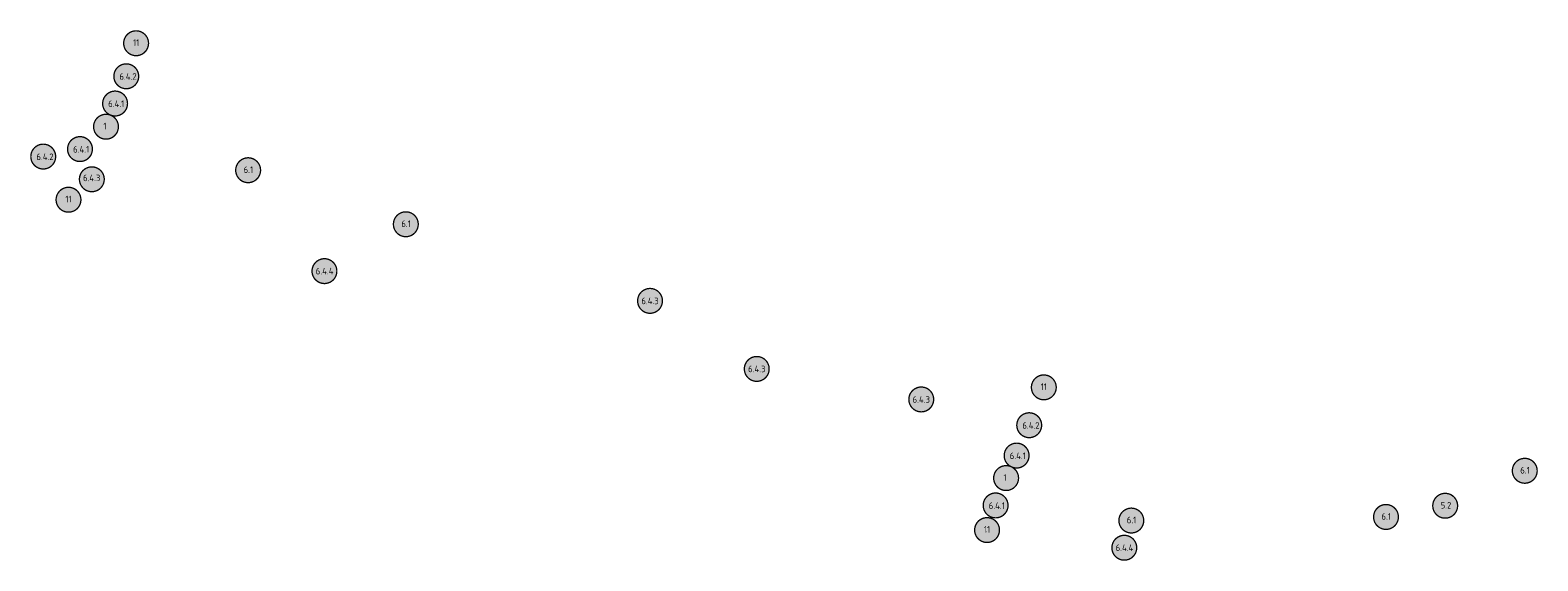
# Model space of a CAD drawing. Header units: metres. Extents: x 142755 to 144209, y 416833 to 417075.
# Tile 3 of 3: x 143637 to 144209, y 416833 to 417034. Entities that reach past the tile are written whole.
import ezdxf

# ---------------------------------------------------------------- set-up
doc = ezdxf.new("R2010")
doc.units = ezdxf.units.M
doc.header["$LTSCALE"] = 0.1
doc.layers.add('Objecten', color=7, linetype='Continuous')
doc.styles.add('NLCS-ISO-M1000-T25', font='NLCS-ISO.ttf', dxfattribs={"height": 2.5})

msp = doc.modelspace()

# ---------------------------------------------------------------- hatches: boundary and pattern name
at = {"layer": 'Objecten', "true_color": 0xffffff}
h = msp.add_hatch(color=7, dxfattribs=at)
h.dxf.hatch_style = 1
edge = h.paths.add_edge_path()
edge.add_arc((143677.57, 417029.24), 4.71, 0.1428, 360.1428)
h = msp.add_hatch(color=7, dxfattribs=at)
h.dxf.hatch_style = 1
edge = h.paths.add_edge_path()
edge.add_arc((143673.84, 417016.72), 4.71, 0.1428, 360.1428)
h = msp.add_hatch(color=7, dxfattribs=at)
h.dxf.hatch_style = 1
edge = h.paths.add_edge_path()
edge.add_arc((143669.6, 417006.4), 4.71, 0.1428, 360.1428)
h = msp.add_hatch(color=7, dxfattribs=at)
h.dxf.hatch_style = 1
edge = h.paths.add_edge_path()
edge.add_arc((143666.16, 416997.61), 4.71, 0.1428, 360.1428)
h = msp.add_hatch(color=7, dxfattribs=at)
h.dxf.hatch_style = 1
edge = h.paths.add_edge_path()
edge.add_arc((143642.34, 416986.29), 4.71, 0.1428, 360.1428)
h = msp.add_hatch(color=7, dxfattribs=at)
h.dxf.hatch_style = 1
edge = h.paths.add_edge_path()
edge.add_arc((143656.28, 416989.13), 4.71, 0.1428, 360.1428)
h = msp.add_hatch(color=7, dxfattribs=at)
h.dxf.hatch_style = 1
edge = h.paths.add_edge_path()
edge.add_arc((143720.06, 416981.12), 4.71, 0.1428, 360.1428)
h = msp.add_hatch(color=7, dxfattribs=at)
h.dxf.hatch_style = 1
edge = h.paths.add_edge_path()
edge.add_arc((143660.78, 416977.68), 4.71, 0.1428, 360.1428)
h = msp.add_hatch(color=7, dxfattribs=at)
h.dxf.hatch_style = 1
edge = h.paths.add_edge_path()
edge.add_arc((143651.93, 416969.93), 4.71, 0.1428, 360.1428)
h = msp.add_hatch(color=7, dxfattribs=at)
h.dxf.hatch_style = 1
edge = h.paths.add_edge_path()
edge.add_arc((143779.87, 416960.63), 4.71, 0.1428, 360.1428)
h = msp.add_hatch(color=7, dxfattribs=at)
h.dxf.hatch_style = 1
edge = h.paths.add_edge_path()
edge.add_arc((143749, 416942.87), 4.71, 0.1428, 360.1428)
h = msp.add_hatch(color=7, dxfattribs=at)
h.dxf.hatch_style = 1
edge = h.paths.add_edge_path()
edge.add_arc((143872.49, 416931.59), 4.71, 0.1428, 360.1428)
h = msp.add_hatch(color=7, dxfattribs=at)
h.dxf.hatch_style = 1
edge = h.paths.add_edge_path()
edge.add_arc((143912.97, 416905.8), 4.71, 0.1428, 360.1428)
h = msp.add_hatch(color=7, dxfattribs=at)
h.dxf.hatch_style = 1
edge = h.paths.add_edge_path()
edge.add_arc((144021.84, 416898.81), 4.71, 0.1428, 360.1428)
h = msp.add_hatch(color=7, dxfattribs=at)
h.dxf.hatch_style = 1
edge = h.paths.add_edge_path()
edge.add_arc((143975.36, 416894.23), 4.71, 0.1428, 360.1428)
h = msp.add_hatch(color=7, dxfattribs=at)
h.dxf.hatch_style = 1
edge = h.paths.add_edge_path()
edge.add_arc((144016.3, 416884.46), 4.71, 0.1428, 360.1428)
h = msp.add_hatch(color=7, dxfattribs=at)
h.dxf.hatch_style = 1
edge = h.paths.add_edge_path()
edge.add_arc((144011.52, 416872.95), 4.71, 0.1428, 360.1428)
h = msp.add_hatch(color=7, dxfattribs=at)
h.dxf.hatch_style = 1
edge = h.paths.add_edge_path()
edge.add_arc((144204.26, 416867.18), 4.71, 0.1428, 360.1428)
h = msp.add_hatch(color=7, dxfattribs=at)
h.dxf.hatch_style = 1
edge = h.paths.add_edge_path()
edge.add_arc((144007.54, 416864.42), 4.71, 0.1428, 360.1428)
h = msp.add_hatch(color=7, dxfattribs=at)
h.dxf.hatch_style = 1
edge = h.paths.add_edge_path()
edge.add_arc((144003.56, 416854.05), 4.71, 0.1428, 360.1428)
h = msp.add_hatch(color=7, dxfattribs=at)
h.dxf.hatch_style = 1
edge = h.paths.add_edge_path()
edge.add_arc((144174.07, 416853.93), 4.71, 0.1428, 360.1428)
h = msp.add_hatch(color=7, dxfattribs=at)
h.dxf.hatch_style = 1
edge = h.paths.add_edge_path()
edge.add_arc((144055.03, 416848.32), 4.71, 0.1428, 360.1428)
h = msp.add_hatch(color=7, dxfattribs=at)
h.dxf.hatch_style = 1
edge = h.paths.add_edge_path()
edge.add_arc((144151.62, 416849.68), 4.71, 0.1428, 360.1428)
h = msp.add_hatch(color=7, dxfattribs=at)
h.dxf.hatch_style = 1
edge = h.paths.add_edge_path()
edge.add_arc((144000.31, 416844.72), 4.71, 0.1428, 360.1428)
h = msp.add_hatch(color=7, dxfattribs=at)
h.dxf.hatch_style = 1
edge = h.paths.add_edge_path()
edge.add_arc((144052.37, 416838.01), 4.71, 0.1428, 360.1428)

# ---------------------------------------------------------------- linework, layer by layer
at = {"layer": 'Objecten', "color": 250, "const_width": 0.5}
for points in [[(143677.32, 417033.95, -1), (143677.82, 417024.54, -1), (143677.32, 417033.95, 0)], [(143673.59, 417021.42, -1), (143674.09, 417012.02, -1), (143673.59, 417021.42, 0)], [(143669.35, 417011.1, -1), (143669.85, 417001.69, -1), (143669.35, 417011.1, 0)], [(143665.9, 417002.31, -1), (143666.41, 416992.91, -1), (143665.9, 417002.31, 0)], [(143642.09, 416990.99, -1), (143642.6, 416981.59, -1), (143642.09, 416990.99, 0)], [(143656.03, 416993.83, -1), (143656.54, 416984.43, -1), (143656.03, 416993.83, 0)], [(143719.81, 416985.82, -1), (143720.31, 416976.41, -1), (143719.81, 416985.82, 0)], [(143651.68, 416974.63, -1), (143652.18, 416965.23, -1), (143651.68, 416974.63, 0)], [(143779.62, 416965.33, -1), (143780.12, 416955.93, -1), (143779.62, 416965.33, 0)], [(144021.59, 416903.51, -1), (144022.1, 416894.11, -1), (144021.59, 416903.51, 0)], [(144016.05, 416889.16, -1), (144016.56, 416879.76, -1), (144016.05, 416889.16, 0)], [(144011.27, 416877.65, -1), (144011.78, 416868.24, -1), (144011.27, 416877.65, 0)], [(144007.29, 416869.13, -1), (144007.79, 416859.72, -1), (144007.29, 416869.13, 0)], [(144204, 416871.89, -1), (144204.51, 416862.48, -1), (144204, 416871.89, 0)], [(144003.31, 416858.75, -1), (144003.81, 416849.35, -1), (144003.31, 416858.75, 0)], [(144173.82, 416858.63, -1), (144174.32, 416849.23, -1), (144173.82, 416858.63, 0)], [(144054.78, 416853.02, -1), (144055.28, 416843.62, -1), (144054.78, 416853.02, 0)], [(144151.37, 416854.38, -1), (144151.87, 416844.98, -1), (144151.37, 416854.38, 0)], [(144000.06, 416849.42, -1), (144000.56, 416840.02, -1), (144000.06, 416849.42, 0)]]:
    msp.add_lwpolyline(points, format="xyb", dxfattribs=at)
at = {"layer": 'Objecten', "color": 250, "const_width": 0.5, "elevation": 0}
for points in [[(143660.53, 416982.38, -1), (143661.03, 416972.98, -1), (143660.53, 416982.38, 0)], [(143748.75, 416947.57, -1), (143749.25, 416938.17, -1), (143748.75, 416947.57, 0)], [(143872.24, 416936.29, -1), (143872.74, 416926.89, -1), (143872.24, 416936.29, 0)], [(143912.72, 416910.5, -1), (143913.22, 416901.1, -1), (143912.72, 416910.5, 0)], [(143975.1, 416898.93, -1), (143975.61, 416889.53, -1), (143975.1, 416898.93, 0)], [(144052.12, 416842.71, -1), (144052.62, 416833.31, -1), (144052.12, 416842.71, 0)]]:
    msp.add_lwpolyline(points, format="xyb", dxfattribs=at)

# ---------------------------------------------------------------- texts
at = {"layer": 'Objecten', "color": 250, "char_height": 2.5, "attachment_point": 1, "rotation": 0.1428, "style": 'NLCS-ISO-M1000-T25'}
for s, insert in [('11', (143676.39, 417030.74)), ('6.4.2', (143671.22, 417017.88)), ('6.4.1', (143666.98, 417007.56)), ('1', (143665.15, 416999.1)), ('6.4.1', (143653.66, 416990.29)), ('6.4.2', (143639.73, 416987.45)), ('6.4.3', (143657.41, 416979.45, 0)), ('6.1', (143718.33, 416982.56)), ('11', (143650.75, 416971.42)), ('6.1', (143778.14, 416962.08)), ('6.4.4', (143745.7, 416944.1, 0)), ('6.4.3', (143869.19, 416932.82, 0)), ('6.4.3', (143909.67, 416907.04, 0)), ('11', (144020.66, 416900.3)), ('6.4.3', (143972.05, 416895.46, 0)), ('6.4.2', (144013.68, 416885.62)), ('6.4.1', (144008.91, 416874.11)), ('1', (144006.54, 416865.91)), ('6.1', (144202.53, 416868.63)), ('6.4.1', (144000.94, 416855.21)), ('5.2', (144172.34, 416855.38)), ('6.1', (144053.3, 416849.77)), ('6.1', (144149.89, 416851.13)), ('11', (143999.12, 416846.21)), ('6.4.4', (144049.07, 416839.25, 0))]:
    msp.add_mtext_dynamic_manual_height_columns(s, width=17.4419, gutter_width=1.25, heights=[0], dxfattribs=dict(at, insert=insert))

doc.saveas('drawing.dxf')
